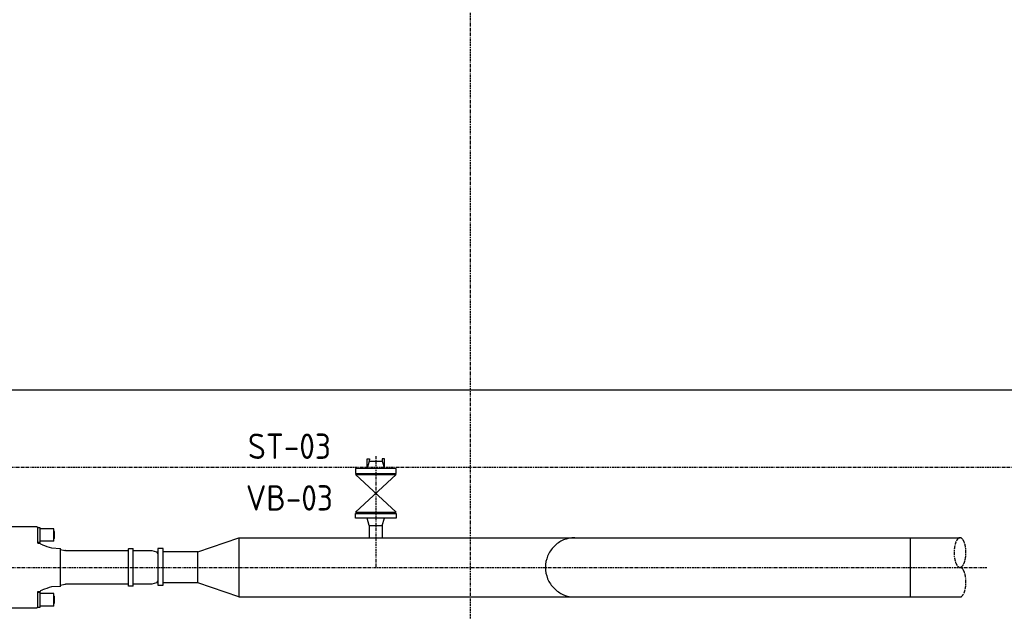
# Model space of a CAD drawing. Header units: metres. Extents: x -82085 to 58758, y -66901 to 95305.
# Tile 6 of 135: x 8124 to 11767, y -59623 to -57435. Entities that reach past the tile are written whole.
import ezdxf
from ezdxf.enums import TextEntityAlignment as Align

# ---------------------------------------------------------------- set-up
doc = ezdxf.new("R2010")
doc.units = ezdxf.units.M
doc.header["$MEASUREMENT"] = 0
doc.header["$PDSIZE"] = -1
doc.linetypes.add('CENTER-LN', pattern=[19, 10, -3, 3, -3])
doc.layers.get('0').update_dxf_attribs({"linetype": 'CONTINUOUS'})
doc.layers.get('DEFPOINTS').update_dxf_attribs({"linetype": 'CONTINUOUS'})
for name, color, linetype in [('3', 3, 'CONTINUOUS'), ('CL', 1, 'CENTER-LN'), ('CONST', 7, 'CONTINUOUS'), ('DIM', 10, 'CONTINUOUS'), ('GEBOUW', 7, 'CONTINUOUS'), ('TEXT2', 7, 'CONTINUOUS')]:
    doc.layers.add(name, color=color, linetype=linetype)
doc.styles.add('ROMANS', font='iso.shx')
doc.styles.get("Standard").update_dxf_attribs({"font": 'iso.shx'})
doc.dimstyles.get("Standard").update_dxf_attribs({"dimtxt": 0.18, "dimasz": 0.18, "dimexe": 0.18, "dimexo": 0.0625, "dimgap": 0.09, "dimtad": 0, "dimtih": 1, "dimtoh": 1, "dimdec": 4, "dimzin": 0, "dimdsep": 46, "dimtxsty": 'Standard', "dimcen": 0.09, "dimadec": 0, "dimazin": 0, "dimtfac": 1, "dimtdec": 4, "dimtofl": 0, "dimtmove": 0, "dimatfit": 3, "dimfxl": 1, "dimtolj": 1, "dimtzin": 0, "dimarcsym": 0})

# ---------------------------------------------------------------- blocks, each defined once
blk = doc.blocks.new('*D541')
at = {"layer": 'DEFPOINTS', "color": 0, "transparency": 16777216}
for p in [(12001.3, -57527.2), (12047.6, -57527.2), (10594.7, -60060.2)]:
    blk.add_point(p, dxfattribs=at)
at = {"layer": 'DIM', "color": 0, "lineweight": -2, "transparency": 16777216}
for p, q in [((11972.6, -57527.2), (11976.3, -57527.2)), ((12001.3, -59935.2), (12001.3, -57652.2)), ((10669.7, -60060.2), (12026.3, -60060.2))]:
    blk.add_line(p, q, dxfattribs=at)
at = {"layer": 'DIM', "color": 0, "transparency": 16777216}
for points in [[(11980.5, -57652.2), (12022.2, -57652.2), (12001.3, -57527.2)], [(11980.5, -59935.2), (12022.2, -59935.2), (12001.3, -60060.2)]]:
    blk.add_solid(points, dxfattribs=at)
at = {"layer": 'DIM', "color": 0, "transparency": 16777216, "insert": (11913.8, -58793.7), "char_height": 125, "attachment_point": 5, "rotation": 90}
blk.add_mtext('\\A1;2533', dxfattribs=at)
blk = doc.blocks.new('Pomp Schwing Zg. KSP + SD - Tab.5 BA')
at = {"color": 0, "linetype": 'Continuous'}
for p, q in [((-549, 150), (-447.7, 150)), ((-444, 148.3), (-444, 89.5)), ((-436, 148), (-444, 148)), ((-384.8, 142.9), (-384.8, 97.1)), ((-383, 132.9), (-384.8, 134.7)), ((-383, 107.1), (-383, 132.9)), ((-444, 92), (-436, 92)), ((-444, 89.5), (-435.9, 89.5)), ((-384.8, 105.3), (-383, 107.1)), ((-360, 70.3), (-392.8, 72)), ((-360, 66), (-343, 62.2)), ((-360, 66), (-360, 66)), ((-343, 62.2), (-343, 62.2)), ((-340.8, 62), (-340.8, 62)), ((-108, 62), (-340.8, 62)), ((-107, 70), (-108, 69)), ((-107, 70), (-108, 69)), ((-92, 70), (-107, 70)), ((-107, 70), (-107, 70)), ((-91, 69), (-92, 70)), ((-21.1, 62), (-91, 62)), ((-4.3, 57.5), (-21.1, 62)), ((0, 50), (-4.3, 57.5)), ((-392.9, -72), (-360, -70.3)), ((-360, -66), (-343, -62.2)), ((-340.8, -62), (-343, -62.2)), ((-343, -62.2), (-343, -62.2)), ((-340.8, -62), (-340.8, -62)), ((-340.8, -62), (-108, -62)), ((-108, -69), (-107, -70)), ((-107, -70), (-92, -70)), ((-107, -70), (-107, -70)), ((-92, -70), (-91, -69)), ((-91, -62), (-21.1, -62)), ((-21.1, -62), (-4.3, -57.5)), ((-4.3, -57.5), (0, -50)), ((-444, -89.5), (-435.8, -89.5)), ((-444, -89.5), (-444, -148.3)), ((-436, -92), (-444, -92)), ((-444, -92), (-444, -92)), ((-384.8, -97.1), (-384.8, -142.9)), ((-383, -107.1), (-384.8, -105.3)), ((-383, -132.9), (-383, -107.1)), ((-384.8, -134.7), (-383, -132.9)), ((-447.7, -150), (-586.3, -150)), ((-444, -148), (-436, -148)), ((-444, -148), (-444, -148))]:
    blk.add_line(p, q, dxfattribs=at)
at = {"color": 0}
for p, q in [((-384.8, 142.9), (-436, 142.9)), ((-384.8, 97.1), (-436, 97.1)), ((-108, 69), (-108, -69)), ((-384.8, -97.1), (-436, -97.1)), ((-384.8, -142.9), (-436, -142.9))]:
    blk.add_line(p, q, dxfattribs=at)
at = {"color": 0, "linetype": 'Continuous'}
for centre, radius, start, end in [((-459.9, 145), 5, 86.7046, 90), ((-447.7, 145), 5, 41.4992, 90), ((-420.5, 102.3), 20, 219.7615, 252.3014), ((-966.5, -1590.4), 1758.6, 70.9619, 72.1201), ((-340.8, 72), 10, 257.5676, 270.0001), ((-804.4, 1107), 1248.7, 287.6117, 289.2379), ((-420.5, -102.3), 20, 107.6985, 140.2386), ((-447.7, -145), 5, 270, 318.5008)]:
    blk.add_arc(centre, radius, start, end, dxfattribs=at)
for centre, major_axis, start_param, end_param in [((-436, 120), (0, -28), 0, 3.141593), ((0, 0), (0, -50), 0, 3.141591), ((-436, -120), (0, 28), 3.141593, 6.283185)]:
    blk.add_ellipse(centre, major_axis=major_axis, ratio=0.000001, start_param=start_param, end_param=end_param, dxfattribs=at)
for points, weights, knots in [([(-360, 70.3), (-360, 70.3), (-360, 46.6), (-360, 0), (-360, -46.6), (-360, -70.3), (-360, -70.3)], [0.877253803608, 0.854129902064, 1, 0.748179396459, 1, 0.854129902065, 0.877253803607], [0.140246, 0.140246, 0.140246, 0.3333333, 0.3333333, 0.6666667, 0.6666667, 0.859754, 0.859754, 0.859754]), ([(-91, 69), (-91, 69), (-91, 45.9), (-91, 0), (-91, -45.9), (-91, -69), (-91, -69)], [0.876108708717, 0.85407008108, 1, 0.74643417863, 1, 0.854070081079, 0.876108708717], [0.1414963, 0.1414963, 0.1414963, 0.3333333, 0.3333333, 0.6666667, 0.6666667, 0.8585037, 0.8585037, 0.8585037])]:
    blk.add_rational_spline(points, weights, degree=2, knots=knots, dxfattribs=at)

msp = doc.modelspace()

# ---------------------------------------------------------------- linework, layer by layer
for p, q in [((9409.62176, -59094.4795, 3238.98623), (9409.62176, -59058.23477, 3238.98623)), ((9409.62176, -59058.23477, 3238.98623), (9417.95636, -59058.23477, 3238.98623)), ((9417.95636, -59058.23477, 3238.98623), (9417.47176, -59067.4795, 3238.98623)), ((9465.28716, -59058.23477, 3238.98623), (9465.77176, -59067.4795, 3238.98623)), ((9473.62176, -59058.23477, 3238.98623), (9465.28716, -59058.23477, 3238.98623)), ((9473.62176, -59094.4795, 3238.98623), (9473.62176, -59058.23477, 3238.98623)), ((9366.62176, -59116.4795, 3238.98623), (9516.62176, -59116.4795, 3238.98623)), ((9366.62176, -59116.4795, 3238.98623), (9516.62176, -59256.4795, 3238.98623)), ((9516.62176, -59116.4795, 3238.98623), (9366.62176, -59256.4795, 3238.98623)), ((9366.62176, -59256.4795, 3238.98623), (9516.62176, -59256.4795, 3238.98623))]:
    msp.add_line(p, q)
at = {"layer": '3'}
for p, q in [((9417.47176, -59067.4795, 3238.98623), (9409.62176, -59094.4795, 3238.98623)), ((9417.47176, -59067.4795, 3238.98623), (9465.77176, -59067.4795, 3238.98623)), ((9465.77176, -59067.4795, 3238.98623), (9473.62176, -59094.4795, 3238.98623)), ((9417.47176, -59305.4795, 3238.98623), (9409.62176, -59278.4795, 3238.98623)), ((9465.77176, -59305.4795, 3238.98623), (9473.62176, -59278.4795, 3238.98623)), ((9417.47176, -59305.4795, 3238.98623), (9465.77176, -59305.4795, 3238.98623)), ((9417.47176, -59305.4795, 3238.98623), (9417.47176, -59350.65241, 3238.98623)), ((9465.77176, -59305.4795, 3238.98623), (9465.77176, -59350.65241, 3238.98623)), ((8935.46858, -59350.65241, 3238.98623), (11418.643, -59350.65241, 3238.98623)), ((11418.643, -59350.65241, 3238.98623), (11418.643, -59569.75241, 3238.98623)), ((11418.643, -59350.65241, 3238.98623), (11602.97809, -59350.65241, 3238.98623)), ((8783.46858, -59403.05241, 3238.98623), (8654.68034, -59403.05241, 3238.98623)), ((8783.46858, -59517.35241, 3238.98623), (8654.68034, -59517.35241, 3238.98623)), ((8935.46858, -59569.75241, 3238.98623), (11418.643, -59569.75241, 3238.98623)), ((11418.643, -59569.75241, 3238.98623), (11606.09163, -59569.75241, 3238.98623))]:
    msp.add_line(p, q, dxfattribs=at)
at = {"layer": '3', "elevation": 3238.98623}
for points in [[(9366.62176, -59094.4795), (9366.62176, -59112.4795), (9516.62176, -59112.4795), (9516.62176, -59094.4795)], [(9366.62176, -59278.4795), (9366.62176, -59260.4795), (9516.62176, -59260.4795), (9516.62176, -59278.4795)], [(8783.46858, -59517.35241), (8783.46858, -59403.05241), (8935.46858, -59350.65241), (8935.46858, -59569.75241)], [(8654.68034, -59390.47668), (8634.68034, -59390.47668), (8634.68034, -59525.51628), (8654.68034, -59525.51628)]]:
    msp.add_lwpolyline(points, close=True, dxfattribs=at)
for points in [[(10177.66167, -59350.65241, 0.0993025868), (10136.16374, -59358.97619, 0.0988237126), (10100.89674, -59382.73886, 0.0981539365), (10077.37836, -59418.23252, 0.0976855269), (10069.09966, -59460.20241, 0.0976855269), (10077.37836, -59502.1723, 0.0981539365), (10100.89674, -59537.66596, 0.0988237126), (10136.16374, -59561.42863, 0.0993025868), (10177.66167, -59569.75241, 0.0993025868)], [(11602.97809, -59460.20241, 0.2041332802), (11602.97809, -59460.20241, 0.2041332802)], [(10277.66167, -59569.75241, 0.0993025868), (10277.66167, -59569.75241, 0.0993025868)]]:
    msp.add_lwpolyline(points, format="xyb", dxfattribs=at)
at = {"layer": 'CL'}
for p, q in [((9441.62176, -59049.40466, 3238.98623), (9441.62176, -59460.20241, 3238.98623)), ((2585.47403, -59460.20241, 3238.98623), (8634.68034, -59460.20241, 3238.98623)), ((8634.68034, -59460.20241, 3238.98623), (11702.61501, -59460.20241, 3238.98623))]:
    msp.add_line(p, q, dxfattribs=at)
at = {"layer": 'GEBOUW', "elevation": 3238.98623}
msp.add_lwpolyline([(17921.68034, -59350.65241), (17921.68034, -58805.20241), (4341.68034, -58805.20241), (4341.68034, -60920.20241), (6461.68034, -60920.20241), (6461.68034, -61310.20241), (8511.68034, -61310.20241), (8511.68034, -60870.20241), (11071.68034, -60870.20241), (11071.68034, -60920.20241), (13461.68034, -60920.20241), (13461.68034, -61310.20241), (15511.68034, -61310.20241), (15511.68034, -60870.20241), (17921.68034, -60870.20241), (17921.68034, -59569.75241)], dxfattribs=at)
at = {"layer": 'TEXT2', "color": 1, "linetype": 'CENTER-LN'}
for p, q in [((9791.68034, -65493.87868, 3238.98623), (9791.68034, -51862.49394, 3238.98623)), ((2049.48551, -59090.20241, 3238.98623), (43321.24018, -59090.20241, 3238.98623))]:
    msp.add_line(p, q, dxfattribs=at)
at = {"layer": 'TEXT2', "color": 1, "linetype": 'CENTER-LN', "elevation": 3238.98623}
msp.add_lwpolyline([(11602.97809, -59350.65241, 0.2041332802), (11595.97409, -59353.63624, 0.096958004), (11587.56621, -59366.69563, 0.0538904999), (11583.01096, -59383.0893, 0.0408608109), (11581.1824, -59405.42741, 0.0408608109), (11583.01096, -59427.76551, 0.0538904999), (11587.56621, -59444.15918, 0.096958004), (11595.97409, -59457.21857, 0.2041332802), (11602.97809, -59460.20241, 0.2041332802), (11609.98209, -59457.21857, 0.096958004), (11618.38997, -59444.15918, 0.0538904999), (11622.94522, -59427.76551, 0.0408608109), (11624.77378, -59405.42741, 0.0408608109), (11622.94522, -59383.0893, 0.0538904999), (11618.38997, -59366.69563, 0.096958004), (11609.98209, -59353.63624, 0.2041332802)], format="xyb", close=True, dxfattribs=at)
msp.add_lwpolyline([(11602.97809, -59569.75241, 0.2041332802), (11609.98209, -59566.76857, 0.096958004), (11618.38997, -59553.70918, 0.0538904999), (11622.94522, -59537.31551, 0.0408608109), (11624.77378, -59514.97741, 0.0408608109), (11622.94522, -59492.6393, 0.0538904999), (11618.38997, -59476.24563, 0.096958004), (11609.98209, -59463.18624, 0.2041332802), (11602.97809, -59460.20241, 0.2041332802)], format="xyb", dxfattribs=at)

# ---------------------------------------------------------------- block references
at = {"layer": 'CONST', "color": 6, "xscale": -1, "rotation": 180}
msp.add_blockref('Pomp Schwing Zg. KSP + SD - Tab.5 BA', (8634.68034, -59460.20241, 3238.98623), dxfattribs=at)

# ---------------------------------------------------------------- texts
at = {"layer": 'GEBOUW', "style": 'ROMANS'}
for s, p in [('ST-03', (9121.8879, -59012.12161, 3238.98623)), ('VB-03', (9121.8879, -59203.19795, 3238.98623))]:
    msp.add_text(s, height=93.75, dxfattribs=at).set_placement(p, align=Align.MIDDLE)

# ---------------------------------------------------------------- dimensions: what is measured, and where the dimension line sits
at = {"layer": 'DIM'}
dim = msp.add_linear_dim(base=(12001.33773, -57527.20241, 3238.98623), p1=(10594.68034, -60060.20241, 3238.98623), p2=(12047.62935, -57527.20241, 3238.98623), angle=90, dimstyle='Standard', override={"dimtxt": 125, "dimasz": 125, "dimexe": 25, "dimexo": 75, "dimgap": 25, "dimtad": 1, "dimtih": 0, "dimtoh": 0, "dimdec": 0, "dimzin": 3, "dimcen": 0, "dimtfac": 0.008, "dimtdec": 0, "dimtmove": 0, "dimtzin": 3}, dxfattribs=at)
dim.commit()
dim.dimension.update_dxf_attribs({"geometry": '*D541', "text_midpoint": (11913.83773, -58793.70241, 3238.98623)})

doc.saveas('drawing.dxf')
